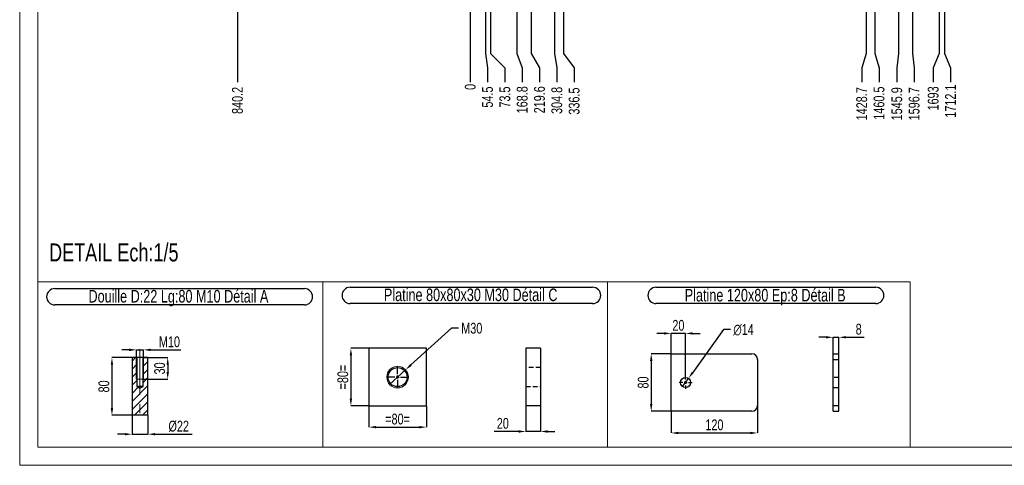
# Model space of a CAD drawing. Header units: millimetres. Extents: x 0 to 841, y 0 to 594.
# Tile 1 of 231: x 0 to 273, y 0 to 124. Entities that reach past the tile are written whole.
import ezdxf

# ---------------------------------------------------------------- set-up
doc = ezdxf.new("R2010")
doc.units = ezdxf.units.MM
doc.header["$PDSIZE"] = -1
doc.linetypes.add('CENTERX2', pattern=[20.32, 12.7, -2.54, 2.54, -2.54])
doc.linetypes.add('HIDDEN', pattern=[1.905, 1.27, -0.635])
for name, color, linetype in [('COTES', 1, 'Continuous'), ('NOTES', 6, 'Continuous'), ('TRAIT-FINS', 9, 'Continuous'), ('TRAIT-MIXTES', 3, 'CENTERX2'), ('TRAIT-TIRET', 2, 'HIDDEN')]:
    doc.layers.add(name, color=color, linetype=linetype)
doc.layers.add('TRAIT-FORT', color=4, linetype='Continuous', lineweight=25)
doc.styles.add('SLDTEXTSTYLE0', font='TXT', dxfattribs={"width": 0.75})
doc.dimstyles.new('SLDDIMSTYLE0', dxfattribs={"dimtxt": 3, "dimasz": 0.333333, "dimexe": 0, "dimexo": 0.0625, "dimgap": 0.75, "dimtad": 0, "dimtih": 1, "dimtoh": 1, "dimdec": 1, "dimlfac": 13, "dimrnd": 1e-09, "dimdsep": 46, "dimtxsty": 'SLDTEXTSTYLE0', "dimblk1": 'ORIGIN', "dimblk2": 'ORIGIN', "dimsah": 1, "dimcen": 0.09, "dimadec": 0, "dimazin": 2, "dimtfac": 1, "dimtdec": 1, "dimtofl": 0, "dimtmove": 0, "dimatfit": 3, "dimldrblk": 'ORIGIN', "dimfxl": 1, "dimfrac": 2, "dimtolj": 1, "dimtzin": 12, "dimarcsym": 0})
doc.dimstyles.new('SLDDIMSTYLE1', dxfattribs={"dimtxt": 3, "dimasz": 2, "dimexe": 0, "dimexo": 0.0625, "dimgap": 0.75, "dimtad": 0, "dimtih": 1, "dimtoh": 1, "dimdec": 1, "dimlfac": 13, "dimrnd": 1e-09, "dimzin": 12, "dimdsep": 46, "dimtxsty": 'SLDTEXTSTYLE0', "dimsah": 1, "dimcen": 0.09, "dimadec": 0, "dimazin": 3, "dimtfac": 1, "dimtdec": 1, "dimtofl": 0, "dimtmove": 0, "dimatfit": 3, "dimfxl": 1, "dimfrac": 2, "dimtolj": 1, "dimtzin": 12, "dimarcsym": 0})
doc.dimstyles.new('SLDDIMSTYLE10', dxfattribs={"dimtxt": 3, "dimasz": 2, "dimexe": 0, "dimexo": 0.0625, "dimgap": 0.75, "dimtad": 0, "dimtih": 1, "dimtoh": 1, "dimdec": 0, "dimlfac": 5, "dimrnd": 1e-09, "dimzin": 12, "dimdsep": 46, "dimtxsty": 'SLDTEXTSTYLE0', "dimblk1": 'NONE', "dimsah": 1, "dimcen": 0, "dimadec": 0, "dimazin": 3, "dimtfac": 1, "dimtdec": 0, "dimtmove": 0, "dimatfit": 3, "dimldrblk": 'NONE', "dimfxl": 1, "dimfrac": 2, "dimtolj": 1, "dimtzin": 12, "dimarcsym": 0})
doc.dimstyles.new('SLDDIMSTYLE3', dxfattribs={"dimtxt": 3, "dimasz": 2, "dimexe": 0, "dimexo": 0.0625, "dimgap": 0.75, "dimtad": 1, "dimdec": 0, "dimlfac": 5, "dimrnd": 1e-09, "dimzin": 12, "dimdsep": 46, "dimtxsty": 'SLDTEXTSTYLE0', "dimsah": 1, "dimcen": 0.09, "dimadec": 0, "dimazin": 3, "dimtfac": 1, "dimtdec": 0, "dimtmove": 0, "dimatfit": 0, "dimfxl": 1, "dimfrac": 2, "dimtolj": 1, "dimtzin": 12, "dimarcsym": 0})
doc.dimstyles.new('SLDDIMSTYLE4', dxfattribs={"dimtxt": 3, "dimasz": 2, "dimexe": 0, "dimexo": 0.0625, "dimgap": 0.75, "dimtad": 1, "dimdec": 0, "dimlfac": 5, "dimrnd": 1e-09, "dimzin": 12, "dimdsep": 46, "dimtxsty": 'SLDTEXTSTYLE0', "dimsah": 1, "dimcen": 0.09, "dimadec": 0, "dimazin": 3, "dimtfac": 1, "dimtdec": 0, "dimtofl": 0, "dimtmove": 0, "dimatfit": 3, "dimfxl": 1, "dimfrac": 2, "dimtolj": 1, "dimtzin": 12, "dimarcsym": 0})
doc.dimstyles.new('SLDDIMSTYLE5', dxfattribs={"dimtxt": 3, "dimasz": 2, "dimexe": 0, "dimexo": 0.0625, "dimgap": 0.75, "dimtad": 0, "dimtih": 1, "dimtoh": 1, "dimdec": 0, "dimlfac": 5, "dimrnd": 1e-09, "dimzin": 12, "dimdsep": 46, "dimtxsty": 'SLDTEXTSTYLE0', "dimblk1": 'NONE', "dimsah": 1, "dimcen": 0, "dimadec": 0, "dimazin": 3, "dimtfac": 1, "dimtdec": 0, "dimtmove": 0, "dimatfit": 3, "dimldrblk": 'NONE', "dimfxl": 1, "dimfrac": 2, "dimtolj": 1, "dimtzin": 12, "dimarcsym": 0})

# ---------------------------------------------------------------- blocks, each defined once
blk = doc.blocks.new('_D')
at = {"layer": 'COTES', "color": 0, "lineweight": -2, "transparency": 16777216}
blk.add_line((125.12, 138.39), (125.12, 106.4), dxfattribs=at)
at = {"layer": 'Defpoints', "color": 0, "transparency": 16777216}
for p in [(125.12, 138.45), (125.12, 138.45), (125.12, 106.4)]:
    blk.add_point(p, dxfattribs=at)
at = {"layer": 'COTES', "color": 0, "transparency": 16777216, "insert": (125.12, 105.09), "char_height": 3, "attachment_point": 5, "rotation": 90, "style": 'SLDTEXTSTYLE0'}
blk.add_mtext('\\A1;0', dxfattribs=at)
blk = doc.blocks.new('_Origin')
at = {"color": 0, "linetype": 'ByBlock', "lineweight": -2}
blk.add_line((0, 0), (-1, 0), dxfattribs=at)
blk.add_circle((0, 0), 0.5, dxfattribs=at)
blk = doc.blocks.new('_D_1')
at = {"layer": 'COTES', "color": 0, "lineweight": -2, "transparency": 16777216}
blk.add_line((60.48, 320.15), (60.48, 106.4), dxfattribs=at)
at = {"layer": 'Defpoints', "color": 0, "transparency": 16777216}
for p in [(60.48, 320.21), (125.12, 138.45), (60.48, 106.4)]:
    blk.add_point(p, dxfattribs=at)
at = {"layer": 'COTES', "color": 0, "transparency": 16777216, "insert": (60.48, 101.34), "char_height": 3, "attachment_point": 5, "rotation": 90, "style": 'SLDTEXTSTYLE0'}
blk.add_mtext('\\A1;840.2', dxfattribs=at)
blk = doc.blocks.new('_D_2')
at = {"layer": 'COTES', "color": 0, "lineweight": -2, "transparency": 16777216}
for p, q in [((129.31, 134.97), (129.31, 114.4)), ((129.31, 114.4), (129.93, 110.4)), ((129.93, 110.4), (129.93, 106.4))]:
    blk.add_line(p, q, dxfattribs=at)
at = {"layer": 'Defpoints', "color": 0, "transparency": 16777216}
for p in [(125.12, 138.45), (129.31, 135.03), (129.93, 106.4)]:
    blk.add_point(p, dxfattribs=at)
at = {"layer": 'COTES', "color": 0, "transparency": 16777216, "insert": (129.93, 102.27), "char_height": 3, "attachment_point": 5, "rotation": 90, "style": 'SLDTEXTSTYLE0'}
blk.add_mtext('\\A1;54.5', dxfattribs=at)
blk = doc.blocks.new('_D_3')
at = {"layer": 'COTES', "color": 0, "lineweight": -2, "transparency": 16777216}
for p, q in [((130.77, 133.01), (130.77, 114.4)), ((130.77, 114.4), (134.74, 110.4)), ((134.74, 110.4), (134.74, 106.4))]:
    blk.add_line(p, q, dxfattribs=at)
at = {"layer": 'Defpoints', "color": 0, "transparency": 16777216}
for p in [(125.12, 138.45), (130.77, 133.08), (134.74, 106.4)]:
    blk.add_point(p, dxfattribs=at)
at = {"layer": 'COTES', "color": 0, "transparency": 16777216, "insert": (134.74, 102.27), "char_height": 3, "attachment_point": 5, "rotation": 90, "style": 'SLDTEXTSTYLE0'}
blk.add_mtext('\\A1;73.5', dxfattribs=at)
blk = doc.blocks.new('_D_4')
at = {"layer": 'COTES', "color": 0, "lineweight": -2, "transparency": 16777216}
for p, q in [((138.1, 233.74), (138.1, 114.4)), ((138.1, 114.4), (139.55, 110.4)), ((139.55, 110.4), (139.55, 106.4))]:
    blk.add_line(p, q, dxfattribs=at)
at = {"layer": 'Defpoints', "color": 0, "transparency": 16777216}
for p in [(138.1, 233.8), (125.12, 138.45), (139.55, 106.4)]:
    blk.add_point(p, dxfattribs=at)
at = {"layer": 'COTES', "color": 0, "transparency": 16777216, "insert": (139.55, 101.52), "char_height": 3, "attachment_point": 5, "rotation": 90, "style": 'SLDTEXTSTYLE0'}
blk.add_mtext('\\A1;168.8', dxfattribs=at)
blk = doc.blocks.new('_D_5')
at = {"layer": 'COTES', "color": 0, "lineweight": -2, "transparency": 16777216}
for p, q in [((142.01, 233.74), (142.01, 114.4)), ((142.01, 114.4), (144.36, 110.4)), ((144.36, 110.4), (144.36, 106.4))]:
    blk.add_line(p, q, dxfattribs=at)
at = {"layer": 'Defpoints', "color": 0, "transparency": 16777216}
for p in [(142.01, 233.8), (125.12, 138.45), (144.36, 106.4)]:
    blk.add_point(p, dxfattribs=at)
at = {"layer": 'COTES', "color": 0, "transparency": 16777216, "insert": (144.36, 101.52), "char_height": 3, "attachment_point": 5, "rotation": 90, "style": 'SLDTEXTSTYLE0'}
blk.add_mtext('\\A1;219.6', dxfattribs=at)
blk = doc.blocks.new('_D_6')
at = {"layer": 'COTES', "color": 0, "lineweight": -2, "transparency": 16777216}
for p, q in [((148.56, 250.39), (148.56, 114.4)), ((148.56, 114.4), (149.17, 110.4)), ((149.17, 110.4), (149.17, 106.4))]:
    blk.add_line(p, q, dxfattribs=at)
at = {"layer": 'Defpoints', "color": 0, "transparency": 16777216}
for p in [(148.56, 250.45), (125.12, 138.45), (149.17, 106.4)]:
    blk.add_point(p, dxfattribs=at)
at = {"layer": 'COTES', "color": 0, "transparency": 16777216, "insert": (149.17, 101.34), "char_height": 3, "attachment_point": 5, "rotation": 90, "style": 'SLDTEXTSTYLE0'}
blk.add_mtext('\\A1;304.8', dxfattribs=at)
blk = doc.blocks.new('_D_7')
at = {"layer": 'COTES', "color": 0, "lineweight": -2, "transparency": 16777216}
for p, q in [((151, 251.86), (151, 114.4)), ((151, 114.4), (153.98, 110.4)), ((153.98, 110.4), (153.98, 106.4))]:
    blk.add_line(p, q, dxfattribs=at)
at = {"layer": 'Defpoints', "color": 0, "transparency": 16777216}
for p in [(151, 251.92), (125.12, 138.45), (153.98, 106.4)]:
    blk.add_point(p, dxfattribs=at)
at = {"layer": 'COTES', "color": 0, "transparency": 16777216, "insert": (153.98, 101.15), "char_height": 3, "attachment_point": 5, "rotation": 90, "style": 'SLDTEXTSTYLE0'}
blk.add_mtext('\\A1;336.5', dxfattribs=at)
blk = doc.blocks.new('_D_8')
at = {"layer": 'COTES', "color": 0, "lineweight": -2, "transparency": 16777216}
for p, q in [((235.02, 233.69), (235.02, 114.4)), ((235.02, 114.4), (233.84, 110.4)), ((233.84, 110.4), (233.84, 106.4))]:
    blk.add_line(p, q, dxfattribs=at)
at = {"layer": 'Defpoints', "color": 0, "transparency": 16777216}
for p in [(235.02, 233.75), (125.12, 138.45), (233.84, 106.4)]:
    blk.add_point(p, dxfattribs=at)
at = {"layer": 'COTES', "color": 0, "transparency": 16777216, "insert": (233.84, 100.4), "char_height": 3, "attachment_point": 5, "rotation": 90, "style": 'SLDTEXTSTYLE0'}
blk.add_mtext('\\A1;1428.7', dxfattribs=at)
blk = doc.blocks.new('_D_9')
at = {"layer": 'COTES', "color": 0, "lineweight": -2, "transparency": 16777216}
for p, q in [((237.46, 235.15), (237.46, 114.4)), ((237.46, 114.4), (238.65, 110.4)), ((238.65, 110.4), (238.65, 106.4))]:
    blk.add_line(p, q, dxfattribs=at)
at = {"layer": 'Defpoints', "color": 0, "transparency": 16777216}
for p in [(237.46, 235.22), (125.12, 138.45), (238.65, 106.4)]:
    blk.add_point(p, dxfattribs=at)
at = {"layer": 'COTES', "color": 0, "transparency": 16777216, "insert": (238.65, 100.59), "char_height": 3, "attachment_point": 5, "rotation": 90, "style": 'SLDTEXTSTYLE0'}
blk.add_mtext('\\A1;1460.5', dxfattribs=at)
blk = doc.blocks.new('_D_10')
at = {"layer": 'COTES', "color": 0, "lineweight": -2, "transparency": 16777216}
for p, q in [((244.03, 233.71), (244.03, 114.4)), ((244.03, 114.4), (243.58, 110.4)), ((243.58, 110.4), (243.58, 106.4))]:
    blk.add_line(p, q, dxfattribs=at)
at = {"layer": 'Defpoints', "color": 0, "transparency": 16777216}
for p in [(244.03, 233.77), (125.12, 138.45), (243.58, 106.4)]:
    blk.add_point(p, dxfattribs=at)
at = {"layer": 'COTES', "color": 0, "transparency": 16777216, "insert": (243.58, 100.4), "char_height": 3, "attachment_point": 5, "rotation": 90, "style": 'SLDTEXTSTYLE0'}
blk.add_mtext('\\A1;1545.9', dxfattribs=at)
blk = doc.blocks.new('_D_11')
at = {"layer": 'COTES', "color": 0, "lineweight": -2, "transparency": 16777216}
for p, q in [((247.94, 233.71), (247.94, 114.4)), ((247.94, 114.4), (248.39, 110.4)), ((248.39, 110.4), (248.39, 106.4))]:
    blk.add_line(p, q, dxfattribs=at)
at = {"layer": 'Defpoints', "color": 0, "transparency": 16777216}
for p in [(247.94, 233.77), (125.12, 138.45), (248.39, 106.4)]:
    blk.add_point(p, dxfattribs=at)
at = {"layer": 'COTES', "color": 0, "transparency": 16777216, "insert": (248.39, 100.4), "char_height": 3, "attachment_point": 5, "rotation": 90, "style": 'SLDTEXTSTYLE0'}
blk.add_mtext('\\A1;1596.7', dxfattribs=at)
blk = doc.blocks.new('_D_12')
at = {"layer": 'COTES', "color": 0, "lineweight": -2, "transparency": 16777216}
for p, q in [((255.35, 134.97), (255.35, 114.4)), ((255.35, 114.4), (253.68, 110.4)), ((253.68, 110.4), (253.68, 106.4))]:
    blk.add_line(p, q, dxfattribs=at)
at = {"layer": 'Defpoints', "color": 0, "transparency": 16777216}
for p in [(125.12, 138.45), (255.35, 135.03), (253.68, 106.4)]:
    blk.add_point(p, dxfattribs=at)
at = {"layer": 'COTES', "color": 0, "transparency": 16777216, "insert": (253.68, 101.9), "char_height": 3, "attachment_point": 5, "rotation": 90, "style": 'SLDTEXTSTYLE0'}
blk.add_mtext('\\A1;1693', dxfattribs=at)
blk = doc.blocks.new('_D_13')
at = {"layer": 'COTES', "color": 0, "lineweight": -2, "transparency": 16777216}
for p, q in [((256.82, 133.01), (256.82, 114.4)), ((256.82, 114.4), (258.49, 110.4)), ((258.49, 110.4), (258.49, 106.4))]:
    blk.add_line(p, q, dxfattribs=at)
at = {"layer": 'Defpoints', "color": 0, "transparency": 16777216}
for p in [(125.12, 138.45), (256.82, 133.08), (258.49, 106.4)]:
    blk.add_point(p, dxfattribs=at)
at = {"layer": 'COTES', "color": 0, "transparency": 16777216, "insert": (258.49, 101.15), "char_height": 3, "attachment_point": 5, "rotation": 90, "style": 'SLDTEXTSTYLE0'}
blk.add_mtext('\\A1;1712.1', dxfattribs=at)
blk = doc.blocks.new('_D_14')
at = {"layer": 'COTES', "color": 0, "lineweight": -2, "transparency": 16777216}
blk.add_line((325.59, 324.05), (325.59, 106.4), dxfattribs=at)
at = {"layer": 'Defpoints', "color": 0, "transparency": 16777216}
for p in [(325.59, 324.12), (125.12, 138.45), (325.59, 106.4)]:
    blk.add_point(p, dxfattribs=at)
at = {"layer": 'COTES', "color": 0, "transparency": 16777216, "insert": (325.59, 100.59), "char_height": 3, "attachment_point": 5, "rotation": 90, "style": 'SLDTEXTSTYLE0'}
blk.add_mtext('\\A1;2606.1', dxfattribs=at)
blk = doc.blocks.new('_D_62')
at = {"layer": 'COTES', "color": 0, "lineweight": -2, "transparency": 16777216}
for p, q in [((30.4, 32.06), (28.4, 32.06)), ((32.4, 23.97), (32.4, 32.06)), ((32.4, 32.06), (34.4, 32.06)), ((34.4, 23.97), (34.4, 32.06)), ((36.4, 32.06), (44.78, 32.06))]:
    blk.add_line(p, q, dxfattribs=at)
at = {"layer": 'COTES', "color": 0, "transparency": 16777216}
for points in [[(30.4, 32.4), (30.4, 31.73), (32.4, 32.06)], [(36.4, 32.4), (36.4, 31.73), (34.4, 32.06)]]:
    blk.add_solid(points, dxfattribs=at)
at = {"layer": 'Defpoints', "color": 0, "transparency": 16777216}
for p in [(34.4, 32.06), (32.4, 23.91), (34.4, 23.91)]:
    blk.add_point(p, dxfattribs=at)
at = {"layer": 'COTES', "color": 0, "transparency": 16777216, "insert": (41.59, 35.81), "char_height": 3, "attachment_point": 2, "style": 'SLDTEXTSTYLE0'}
blk.add_mtext('\\A1;M10', dxfattribs=at)
blk = doc.blocks.new('_D_63')
at = {"layer": 'COTES', "color": 0, "lineweight": -2, "transparency": 16777216}
for p, q in [((34.47, 29.91), (41.1, 29.91)), ((41.1, 27.91), (41.1, 25.91)), ((34.47, 23.91), (41.1, 23.91))]:
    blk.add_line(p, q, dxfattribs=at)
at = {"layer": 'COTES', "color": 0, "transparency": 16777216}
for points in [[(40.77, 27.91), (41.44, 27.91), (41.1, 29.91)], [(40.77, 25.91), (41.44, 25.91), (41.1, 23.91)]]:
    blk.add_solid(points, dxfattribs=at)
at = {"layer": 'Defpoints', "color": 0, "transparency": 16777216}
for p in [(34.4, 29.91), (34.4, 23.91), (41.1, 23.91)]:
    blk.add_point(p, dxfattribs=at)
at = {"layer": 'COTES', "color": 0, "transparency": 16777216, "insert": (37.35, 26.91), "char_height": 3, "attachment_point": 2, "rotation": 90, "style": 'SLDTEXTSTYLE0'}
blk.add_mtext('\\A1;30', dxfattribs=at)
blk = doc.blocks.new('_D_64')
at = {"layer": 'COTES', "color": 0, "lineweight": -2, "transparency": 16777216}
for p, q in [((31.14, 29.91), (25.62, 29.91)), ((25.62, 27.91), (25.62, 15.91)), ((31.14, 13.91), (25.62, 13.91))]:
    blk.add_line(p, q, dxfattribs=at)
at = {"layer": 'COTES', "color": 0, "transparency": 16777216}
for points in [[(25.28, 27.91), (25.95, 27.91), (25.62, 29.91)], [(25.28, 15.91), (25.95, 15.91), (25.62, 13.91)]]:
    blk.add_solid(points, dxfattribs=at)
at = {"layer": 'Defpoints', "color": 0, "transparency": 16777216}
for p in [(31.2, 29.91), (25.62, 13.91), (31.2, 13.91)]:
    blk.add_point(p, dxfattribs=at)
at = {"layer": 'COTES', "color": 0, "transparency": 16777216, "insert": (21.87, 21.91), "char_height": 3, "attachment_point": 2, "rotation": 90, "style": 'SLDTEXTSTYLE0'}
blk.add_mtext('\\A1;80', dxfattribs=at)
blk = doc.blocks.new('_D_65')
at = {"layer": 'COTES', "color": 0, "lineweight": -2, "transparency": 16777216}
for p, q in [((31.2, 13.85), (31.2, 8.63)), ((35.6, 13.85), (35.6, 8.63)), ((29.2, 8.63), (27.2, 8.63)), ((31.2, 8.63), (35.6, 8.63)), ((37.6, 8.63), (47.91, 8.63))]:
    blk.add_line(p, q, dxfattribs=at)
at = {"layer": 'COTES', "color": 0, "transparency": 16777216}
for points in [[(29.2, 8.96), (29.2, 8.3), (31.2, 8.63)], [(37.6, 8.96), (37.6, 8.3), (35.6, 8.63)]]:
    blk.add_solid(points, dxfattribs=at)
at = {"layer": 'Defpoints', "color": 0, "transparency": 16777216}
for p in [(31.2, 13.91), (35.6, 13.91), (31.2, 8.63)]:
    blk.add_point(p, dxfattribs=at)
at = {"layer": 'COTES', "color": 0, "transparency": 16777216, "insert": (44.16, 12.38), "char_height": 3, "attachment_point": 2, "style": 'SLDTEXTSTYLE0'}
blk.add_mtext('\\A1;%%c22', dxfattribs=at)
blk = doc.blocks.new('SW_NOTE_4')
at = {"layer": 'NOTES', "color": 0}
for p, q in [((-0.11, 4.87), (69.23, 4.87)), ((69.23, 0.35), (-0.11, 0.35))]:
    blk.add_line(p, q, dxfattribs=at)
for centre, start, end in [((-0.11, 2.61), 90, 270), ((69.23, 2.61), 270, 90)]:
    blk.add_arc(centre, 2.26, start, end, dxfattribs=at)
at = {"layer": 'NOTES', "color": 0, "insert": (34.23, 4.51), "char_height": 3.5, "attachment_point": 2, "style": 'SLDTEXTSTYLE0'}
blk.add_mtext('Douille D:22 Lg:80 M10 Détail A', dxfattribs=at)
blk = doc.blocks.new('_D_66')
at = {"layer": 'COTES', "color": 0, "lineweight": -2, "transparency": 16777216}
for p, q in [((140.59, 16.44), (140.59, 9.4)), ((144.59, 16.44), (144.59, 9.4)), ((138.59, 9.4), (131.72, 9.4)), ((144.59, 9.4), (140.59, 9.4)), ((146.59, 9.4), (148.59, 9.4))]:
    blk.add_line(p, q, dxfattribs=at)
at = {"layer": 'COTES', "color": 0, "transparency": 16777216}
for points in [[(138.59, 9.73), (138.59, 9.06), (140.59, 9.4)], [(146.59, 9.73), (146.59, 9.06), (144.59, 9.4)]]:
    blk.add_solid(points, dxfattribs=at)
at = {"layer": 'Defpoints', "color": 0, "transparency": 16777216}
for p in [(140.59, 16.5), (144.59, 16.5), (140.59, 9.4)]:
    blk.add_point(p, dxfattribs=at)
at = {"layer": 'COTES', "color": 0, "transparency": 16777216, "insert": (134.16, 13.15), "char_height": 3, "attachment_point": 2, "style": 'SLDTEXTSTYLE0'}
blk.add_mtext('\\A1;20', dxfattribs=at)
blk = doc.blocks.new('_D_67')
at = {"layer": 'COTES', "color": 0, "lineweight": -2, "transparency": 16777216}
for p, q in [((180.86, 31), (175.37, 31)), ((175.37, 29), (175.37, 17)), ((180.86, 15), (175.37, 15))]:
    blk.add_line(p, q, dxfattribs=at)
at = {"layer": 'COTES', "color": 0, "transparency": 16777216}
for points in [[(175.04, 29), (175.7, 29), (175.37, 31)], [(175.04, 17), (175.7, 17), (175.37, 15)]]:
    blk.add_solid(points, dxfattribs=at)
at = {"layer": 'Defpoints', "color": 0, "transparency": 16777216}
for p in [(180.92, 31), (175.37, 15), (180.92, 15)]:
    blk.add_point(p, dxfattribs=at)
at = {"layer": 'COTES', "color": 0, "transparency": 16777216, "insert": (171.62, 23), "char_height": 3, "attachment_point": 2, "rotation": 90, "style": 'SLDTEXTSTYLE0'}
blk.add_mtext('\\A1;80', dxfattribs=at)
blk = doc.blocks.new('_D_68')
at = {"layer": 'COTES', "color": 0, "lineweight": -2, "transparency": 16777216}
for p, q in [((178.92, 36.63), (176.92, 36.63)), ((180.92, 31.06), (180.92, 36.63)), ((184.92, 36.63), (180.92, 36.63)), ((184.92, 24.86), (184.92, 36.63)), ((186.92, 36.63), (188.92, 36.63))]:
    blk.add_line(p, q, dxfattribs=at)
at = {"layer": 'COTES', "color": 0, "transparency": 16777216}
for points in [[(178.92, 36.96), (178.92, 36.29), (180.92, 36.63)], [(186.92, 36.96), (186.92, 36.29), (184.92, 36.63)]]:
    blk.add_solid(points, dxfattribs=at)
at = {"layer": 'Defpoints', "color": 0, "transparency": 16777216}
for p in [(180.92, 36.63), (180.92, 31), (184.92, 24.8)]:
    blk.add_point(p, dxfattribs=at)
at = {"layer": 'COTES', "color": 0, "transparency": 16777216, "insert": (182.92, 40.38), "char_height": 3, "attachment_point": 2, "style": 'SLDTEXTSTYLE0'}
blk.add_mtext('\\A1;20', dxfattribs=at)
blk = doc.blocks.new('_D_69')
at = {"layer": 'COTES', "color": 0, "lineweight": -2, "transparency": 16777216}
for p, q in [((204.92, 16.54), (204.92, 8.98)), ((180.92, 14.94), (180.92, 8.98)), ((182.92, 8.98), (202.92, 8.98))]:
    blk.add_line(p, q, dxfattribs=at)
at = {"layer": 'COTES', "color": 0, "transparency": 16777216}
for points in [[(182.92, 9.31), (182.92, 8.65), (180.92, 8.98)], [(202.92, 9.31), (202.92, 8.65), (204.92, 8.98)]]:
    blk.add_solid(points, dxfattribs=at)
at = {"layer": 'Defpoints', "color": 0, "transparency": 16777216}
for p in [(204.92, 16.6), (180.92, 15), (204.92, 8.98)]:
    blk.add_point(p, dxfattribs=at)
at = {"layer": 'COTES', "color": 0, "transparency": 16777216, "insert": (192.92, 12.73), "char_height": 3, "attachment_point": 2, "style": 'SLDTEXTSTYLE0'}
blk.add_mtext('\\A1;120', dxfattribs=at)
blk = doc.blocks.new('_D_70')
at = {"layer": 'COTES', "color": 0, "lineweight": -2, "transparency": 16777216}
for p, q in [((195.42, 37.72), (186.89, 25.77)), ((197.42, 37.72), (195.42, 37.72)), ((184.1, 21.86), (185.73, 24.14))]:
    blk.add_line(p, q, dxfattribs=at)
at = {"layer": 'COTES', "color": 0, "transparency": 16777216}
blk.add_solid([(186.62, 25.96), (187.16, 25.57), (185.73, 24.14)], dxfattribs=at)
at = {"layer": 'Defpoints', "color": 0, "transparency": 16777216}
for p in [(185.73, 24.14), (184.1, 21.86)]:
    blk.add_point(p, dxfattribs=at)
at = {"layer": 'COTES', "color": 0, "transparency": 16777216, "insert": (198.17, 39.22), "char_height": 3, "attachment_point": 1, "style": 'SLDTEXTSTYLE0'}
blk.add_mtext('\\A1;∅14', dxfattribs=at)
blk = doc.blocks.new('_None')
blk = doc.blocks.new('SW_NOTE_5')
at = {"layer": 'NOTES', "color": 0}
for p, q in [((-0.02, 4.94), (61.03, 4.94)), ((61.03, 0.42), (-0.02, 0.42))]:
    blk.add_line(p, q, dxfattribs=at)
for centre, start, end in [((-0.02, 2.68), 90, 270), ((61.03, 2.68), 270, 90)]:
    blk.add_arc(centre, 2.26, start, end, dxfattribs=at)
at = {"layer": 'NOTES', "color": 0, "insert": (30.3, 4.51), "char_height": 3.5, "attachment_point": 2, "style": 'SLDTEXTSTYLE0'}
blk.add_mtext('Platine 120x80 Ep:8 Détail B', dxfattribs=at)
blk = doc.blocks.new('SW_CENTERMARKSYMBOL_38')
at = {"layer": 'TRAIT-MIXTES', "color": 0}
for p, q in [((-0.8, 0), (-1.8, 0)), ((0, 0), (-0.4, 0)), ((0, 0.8), (0, 1.8)), ((0, 0), (0, 0.4)), ((0, 0), (0, -0.4)), ((0, 0), (0.4, 0)), ((0.8, 0), (1.8, 0)), ((0, -0.8), (0, -1.8))]:
    blk.add_line(p, q, dxfattribs=at)
blk = doc.blocks.new('_D_71')
at = {"layer": 'COTES', "color": 0, "lineweight": -2, "transparency": 16777216}
for p, q in [((223.89, 35.56), (221.89, 35.56)), ((225.89, 31.06), (225.89, 35.56)), ((225.89, 35.56), (227.49, 35.56)), ((227.49, 31.06), (227.49, 35.56)), ((229.49, 35.56), (234.49, 35.56))]:
    blk.add_line(p, q, dxfattribs=at)
at = {"layer": 'COTES', "color": 0, "transparency": 16777216}
for points in [[(223.89, 35.89), (223.89, 35.22), (225.89, 35.56)], [(229.49, 35.89), (229.49, 35.22), (227.49, 35.56)]]:
    blk.add_solid(points, dxfattribs=at)
at = {"layer": 'Defpoints', "color": 0, "transparency": 16777216}
for p in [(227.49, 35.56), (225.89, 31), (227.49, 31)]:
    blk.add_point(p, dxfattribs=at)
at = {"layer": 'COTES', "color": 0, "transparency": 16777216, "insert": (232.99, 39.31), "char_height": 3, "attachment_point": 2, "style": 'SLDTEXTSTYLE0'}
blk.add_mtext('\\A1;8', dxfattribs=at)
blk = doc.blocks.new('_D_105')
at = {"layer": 'COTES', "color": 0, "lineweight": -2, "transparency": 16777216}
for p, q in [((119.87, 38.08), (108.64, 27.87)), ((121.87, 38.08), (119.87, 38.08)), ((102.72, 22.48), (107.16, 26.52))]:
    blk.add_line(p, q, dxfattribs=at)
at = {"layer": 'COTES', "color": 0, "transparency": 16777216}
blk.add_solid([(108.42, 28.11), (108.86, 27.62), (107.16, 26.52)], dxfattribs=at)
at = {"layer": 'Defpoints', "color": 0, "transparency": 16777216}
for p in [(107.16, 26.52), (102.72, 22.48)]:
    blk.add_point(p, dxfattribs=at)
at = {"layer": 'COTES', "color": 0, "transparency": 16777216, "insert": (122.62, 39.58), "char_height": 3, "attachment_point": 1, "style": 'SLDTEXTSTYLE0'}
blk.add_mtext('\\A1;M30', dxfattribs=at)
blk = doc.blocks.new('_D_106')
at = {"layer": 'COTES', "color": 0, "lineweight": -2, "transparency": 16777216}
for p, q in [((96.88, 32.5), (91.97, 32.5)), ((91.97, 30.5), (91.97, 18.5)), ((96.88, 16.5), (91.97, 16.5))]:
    blk.add_line(p, q, dxfattribs=at)
at = {"layer": 'COTES', "color": 0, "transparency": 16777216}
for points in [[(91.64, 30.5), (92.3, 30.5), (91.97, 32.5)], [(91.64, 18.5), (92.3, 18.5), (91.97, 16.5)]]:
    blk.add_solid(points, dxfattribs=at)
at = {"layer": 'Defpoints', "color": 0, "transparency": 16777216}
for p in [(96.94, 32.5), (91.97, 16.5), (96.94, 16.5)]:
    blk.add_point(p, dxfattribs=at)
at = {"layer": 'COTES', "color": 0, "transparency": 16777216, "insert": (88.22, 24.5), "char_height": 3, "attachment_point": 2, "rotation": 90, "style": 'SLDTEXTSTYLE0'}
blk.add_mtext('\\A1;=80=', dxfattribs=at)
blk = doc.blocks.new('_D_107')
at = {"layer": 'COTES', "color": 0, "lineweight": -2, "transparency": 16777216}
for p, q in [((96.94, 16.44), (96.94, 10.6)), ((112.94, 16.44), (112.94, 10.6)), ((98.94, 10.6), (110.94, 10.6))]:
    blk.add_line(p, q, dxfattribs=at)
at = {"layer": 'COTES', "color": 0, "transparency": 16777216}
for points in [[(98.94, 10.93), (98.94, 10.27), (96.94, 10.6)], [(110.94, 10.93), (110.94, 10.27), (112.94, 10.6)]]:
    blk.add_solid(points, dxfattribs=at)
at = {"layer": 'Defpoints', "color": 0, "transparency": 16777216}
for p in [(96.94, 16.5), (112.94, 16.5), (112.94, 10.6)]:
    blk.add_point(p, dxfattribs=at)
at = {"layer": 'COTES', "color": 0, "transparency": 16777216, "insert": (104.94, 14.35), "char_height": 3, "attachment_point": 2, "style": 'SLDTEXTSTYLE0'}
blk.add_mtext('\\A1;=80=', dxfattribs=at)
blk = doc.blocks.new('SW_NOTE_6')
at = {"layer": 'NOTES', "color": 0}
for p, q in [((-0.06, 4.85), (67.28, 4.85)), ((67.28, 0.33), (-0.06, 0.33))]:
    blk.add_line(p, q, dxfattribs=at)
for centre, start, end in [((-0.06, 2.59), 90, 270), ((67.28, 2.59), 270, 90)]:
    blk.add_arc(centre, 2.26, start, end, dxfattribs=at)
at = {"layer": 'NOTES', "color": 0, "insert": (33.41, 4.51), "char_height": 3.5, "attachment_point": 2, "style": 'SLDTEXTSTYLE0'}
blk.add_mtext('Platine 80x80x30 M30 Détail C', dxfattribs=at)
blk = doc.blocks.new('SW_CENTERMARKSYMBOL_112')
at = {"layer": 'TRAIT-MIXTES', "color": 0}
for p, q in [((0, 0.8), (0, 3.05)), ((-0.8, 0), (-3.05, 0)), ((0, 0), (-0.4, 0)), ((0, 0), (0, 0.4)), ((0, 0), (0, -0.4)), ((0, 0), (0.4, 0)), ((0.8, 0), (3.05, 0)), ((0, -0.8), (0, -3.05))]:
    blk.add_line(p, q, dxfattribs=at)

msp = doc.modelspace()

# ---------------------------------------------------------------- hatches: boundary and pattern name
at = {"layer": 'TRAIT-FINS'}
h = msp.add_hatch(dxfattribs=at)
h.set_pattern_fill('ANSI31', color=256, scale=0.5, angle=3e-322, style=0)
h.paths.add_polyline_path([(32.5532, 29.9082), (31.2032, 29.9082), (31.2032, 13.9082), (35.6032, 13.9082), (35.6032, 29.9082), (34.2532, 29.9082), (34.2532, 21.9082), (33.4032, 21.3975), (32.5532, 21.9082)], flags=0)

# ---------------------------------------------------------------- linework, layer by layer
at = {"lineweight": 18}
for p, q in [((0, 594), (0, 0)), ((5, 589), (5, 5)), ((5.0572, 5.0851), (5.0572, 50.9862)), ((5.0572, 50.9862), (84.19, 50.9862)), ((84.19, 5.0851), (84.19, 50.9862)), ((84.19, 5.0851), (84.19, 50.9862)), ((84.19, 50.9862), (163.2022, 50.9862)), ((163.2022, 5.0851), (163.2022, 50.9862)), ((163.2022, 50.9862), (247.2982, 50.9862)), ((163.2022, 5.0851), (163.2022, 50.9862)), ((163.2022, 5.0851), (163.2022, 50.9862)), ((247.2982, 5.0851), (247.2982, 50.9862)), ((836, 5), (5, 5)), ((5.0572, 5.0851), (84.19, 5.0851)), ((84.19, 5.0851), (163.2022, 5.0851)), ((163.2022, 5.0851), (247.2982, 5.0851)), ((841, 0), (0, 0))]:
    msp.add_line(p, q, dxfattribs=at)
at = {"layer": 'TRAIT-FINS', "lineweight": 18}
for p, q in [((32.4032, 29.9082), (34.4032, 29.9082)), ((32.4032, 29.9082), (32.4032, 23.9082)), ((34.4032, 29.9082), (34.4032, 23.9082)), ((32.4032, 23.9082), (34.4032, 23.9082))]:
    msp.add_line(p, q, dxfattribs=at)
msp.add_circle((104.9423, 24.5005), 3, dxfattribs=at)
at = {"layer": 'TRAIT-FORT', "lineweight": 25}
for p, q in [((96.9423, 32.5005), (96.9423, 16.5005)), ((112.9423, 32.5005), (96.9423, 32.5005)), ((112.9423, 16.5005), (112.9423, 32.5005)), ((140.5938, 32.5005), (140.5938, 16.5005)), ((144.5938, 32.5005), (140.5938, 32.5005)), ((144.5938, 32.5005), (144.5938, 16.5005)), ((180.9175, 30.998), (203.3175, 30.998)), ((180.9175, 14.998), (180.9175, 30.998)), ((225.8882, 30.998), (227.4882, 30.998)), ((225.8882, 14.998), (225.8882, 30.998)), ((227.4882, 14.998), (227.4882, 30.998)), ((31.2032, 29.9082), (31.2032, 13.9082)), ((32.5532, 29.9082), (31.2032, 29.9082)), ((32.5532, 29.9082), (32.5532, 21.9082)), ((34.2532, 29.9082), (32.5532, 29.9082)), ((34.2532, 21.9082), (34.2532, 29.9082)), ((35.6032, 29.9082), (34.2532, 29.9082)), ((35.6032, 13.9082), (35.6032, 29.9082)), ((204.9175, 29.398), (204.9175, 16.598)), ((32.5532, 21.9082), (33.4032, 21.3975)), ((34.2532, 21.9082), (32.5532, 21.9082)), ((33.4032, 21.3975), (34.2532, 21.9082)), ((96.9423, 16.5005), (112.9423, 16.5005)), ((144.5938, 16.5005), (140.5938, 16.5005)), ((35.6032, 13.9082), (31.2032, 13.9082)), ((203.3175, 14.998), (180.9175, 14.998)), ((225.8882, 14.998), (227.4882, 14.998))]:
    msp.add_line(p, q, dxfattribs=at)
for centre, radius in [((104.9423, 24.5005), 2.65), ((184.9175, 22.998), 1.4)]:
    msp.add_circle(centre, radius, dxfattribs=at)
for centre, start, end in [((203.3175, 29.398), 0, 90), ((203.3175, 16.598), 270, 0)]:
    msp.add_arc(centre, 1.6, start, end, dxfattribs=at)
at = {"layer": 'TRAIT-MIXTES', "lineweight": 18}
msp.add_line((33.4032, 32.2561), (33.4032, 12.1746), dxfattribs=at)
at = {"layer": 'TRAIT-TIRET'}
for p, q in [((225.8882, 29.398), (227.4882, 29.398)), ((144.5938, 27.1505), (140.5938, 27.1505)), ((227.4882, 24.398), (225.8882, 24.398)), ((140.5938, 21.8505), (144.5938, 21.8505)), ((225.8882, 21.598), (227.4882, 21.598)), ((225.8882, 16.598), (227.4882, 16.598))]:
    msp.add_line(p, q, dxfattribs=at)

# ---------------------------------------------------------------- block references
at = {"layer": 'NOTES'}
for name, p in [('SW_NOTE_4', (9.848, 44.1927)), ('SW_NOTE_6', (91.8291, 44.5924)), ('SW_NOTE_5', (176.7166, 44.5008))]:
    msp.add_blockref(name, p, dxfattribs=at)
at = {"layer": 'TRAIT-MIXTES'}
for name, p in [('SW_CENTERMARKSYMBOL_112', (104.9423, 24.5005)), ('SW_CENTERMARKSYMBOL_38', (184.9175, 22.998))]:
    msp.add_blockref(name, p, dxfattribs=at)

# ---------------------------------------------------------------- texts
at = {"layer": 'NOTES', "insert": (8.1614, 61.6197), "char_height": 5, "attachment_point": 1, "style": 'SLDTEXTSTYLE0'}
msp.add_mtext('DETAIL Ech:1/5', dxfattribs=at)

# ---------------------------------------------------------------- dimensions: what is measured, and where the dimension line sits
at = {"layer": 'COTES'}
for feature_location, offset, origin, dimstyle, picture, middle in [((325.5854, 324.1156), (0, -217.7164), (125.1165, 138.4485), 'SLDDIMSTYLE1', '_D_14', (325.5854, 100.5867)), ((60.4832, 320.2086), (0, -213.8094), (125.1165, 138.4485), 'SLDDIMSTYLE1', '_D_1', (60.4832, 101.3367)), ((151.0049, 251.9181), (2.9723, -145.5189), (125.1165, 138.4485), 'SLDDIMSTYLE1', '_D_7', (153.9772, 101.1492)), ((148.5626, 250.4527), (0.6045, -144.0535), (125.1165, 138.4485), 'SLDDIMSTYLE1', '_D_6', (149.1671, 101.3367)), ((237.4626, 235.2166), (1.1839, -128.8174), (125.1165, 138.4485), 'SLDDIMSTYLE1', '_D_9', (238.6465, 100.5867)), ((138.0997, 233.8036), (1.4472, -127.4044), (125.1165, 138.4485), 'SLDDIMSTYLE1', '_D_4', (139.5469, 101.5242)), ((142.0074, 233.8036), (2.3496, -127.4044), (125.1165, 138.4485), 'SLDDIMSTYLE1', '_D_5', (144.357, 101.5242)), ((244.0309, 233.7746), (-0.4512, -127.3755), (125.1165, 138.4485), 'SLDDIMSTYLE1', '_D_10', (243.5796, 100.3992)), ((247.9385, 233.7746), (0.4512, -127.3755), (125.1165, 138.4485), 'SLDDIMSTYLE1', '_D_11', (248.3898, 100.3992)), ((235.0203, 233.7512), (-1.1839, -127.352), (125.1165, 138.4485), 'SLDDIMSTYLE1', '_D_8', (233.8364, 100.3992)), ((125.1164842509, 138.4484954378), (0, -32.0493145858), (125.1164842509, 138.4484954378), 'SLDDIMSTYLE0', '_D', (125.1164842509, 105.086680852)), ((129.3075, 135.0293), (0.6191, -28.6301), (125.1165, 138.4485), 'SLDDIMSTYLE1', '_D_2', (129.9266, 102.2742)), ((130.7729, 133.0754), (3.9639, -26.6762), (125.1165, 138.4485), 'SLDDIMSTYLE1', '_D_3', (134.7367, 102.2742)), ((255.3501, 135.0293), (-1.6724, -28.6301), (125.1165, 138.4485), 'SLDDIMSTYLE1', '_D_12', (253.6777, 101.8992)), ((256.8155, 133.0754), (1.6724, -26.6762), (125.1165, 138.4485), 'SLDDIMSTYLE1', '_D_13', (258.4879, 101.1492))]:
    dim = msp.add_ordinate_dim(feature_location=feature_location, offset=offset, dtype=1, origin=origin, dimstyle=dimstyle, dxfattribs=at)
    dim.commit()
    dim.dimension.update_dxf_attribs({"geometry": picture, "text_midpoint": middle})
dim = msp.add_diameter_dim_2p(p1=(102.7235, 22.4814), p2=(107.1612, 26.5196), text='M<>', dimstyle='SLDDIMSTYLE10', override={"dimpost": '<>'}, dxfattribs=at)
dim.commit()
dim.dimension.update_dxf_attribs({"geometry": '_D_105', "text_midpoint": (125.4329, 38.0847), "dimtype": 163})
for base, p1, p2, dimstyle, picture, middle in [((180.9175, 36.6261), (184.9175, 24.798), (180.9175, 30.998), 'SLDDIMSTYLE3', '_D_68', (182.9175, 36.6261)), ((227.4882, 35.5572), (225.8882, 30.998), (227.4882, 30.998), 'SLDDIMSTYLE3', '_D_71', (232.9882, 35.5572)), ((140.5938, 9.3958), (144.5938, 16.5005), (140.5938, 16.5005), 'SLDDIMSTYLE3', '_D_66', (134.1563, 9.3958)), ((204.9175, 8.9808), (180.9175, 14.998), (204.9175, 16.598), 'SLDDIMSTYLE4', '_D_69', (192.9175, 8.9808))]:
    dim = msp.add_linear_dim(base=base, p1=p1, p2=p2, dimstyle=dimstyle, dxfattribs=at)
    dim.commit()
    dim.dimension.update_dxf_attribs({"geometry": picture, "text_midpoint": middle, "dimtype": 160})
dim = msp.add_diameter_dim_2p(p1=(184.1046, 21.8582), p2=(185.7305, 24.1378), dimstyle='SLDDIMSTYLE5', dxfattribs=at)
dim.commit()
dim.dimension.update_dxf_attribs({"geometry": '_D_70', "text_midpoint": (200.792, 37.718), "dimtype": 163})
for base, p1, p2, text, dimstyle, picture, middle in [((34.4032, 32.0645), (32.4032, 23.9082), (34.4032, 23.9082), 'M<>', 'SLDDIMSTYLE3', '_D_62', (41.5907, 32.0645)), ((112.9423, 10.6007), (96.9423, 16.5005), (112.9423, 16.5005), '=<>=', 'SLDDIMSTYLE4', '_D_107', (104.9423, 10.6007)), ((31.2032, 8.6288), (35.6032, 13.9082), (31.2032, 13.9082), '%%c<>', 'SLDDIMSTYLE3', '_D_65', (44.1622, 8.6288))]:
    dim = msp.add_linear_dim(base=base, p1=p1, p2=p2, text=text, dimstyle=dimstyle, dxfattribs=at)
    dim.commit()
    dim.dimension.update_dxf_attribs({"geometry": picture, "text_midpoint": middle, "dimtype": 160})
dim = msp.add_linear_dim(base=(91.9703, 16.5005), p1=(96.9423, 32.5005), p2=(96.9423, 16.5005), angle=90, text='=<>=', dimstyle='SLDDIMSTYLE4', dxfattribs=at)
dim.commit()
dim.dimension.update_dxf_attribs({"geometry": '_D_106', "text_midpoint": (91.9703, 24.5005), "dimtype": 160})
for base, p1, p2, dimstyle, picture, middle in [((175.3709, 14.998), (180.9175, 30.998), (180.9175, 14.998), 'SLDDIMSTYLE4', '_D_67', (175.3709, 22.998)), ((25.6157, 13.9082), (31.2032, 29.9082), (31.2032, 13.9082), 'SLDDIMSTYLE4', '_D_64', (25.6157, 21.9082)), ((41.1043, 23.9082), (34.4032, 29.9082), (34.4032, 23.9082), 'SLDDIMSTYLE3', '_D_63', (41.1043, 26.9082))]:
    dim = msp.add_linear_dim(base=base, p1=p1, p2=p2, angle=90, dimstyle=dimstyle, dxfattribs=at)
    dim.commit()
    dim.dimension.update_dxf_attribs({"geometry": picture, "text_midpoint": middle, "dimtype": 160})

doc.saveas('drawing.dxf')
